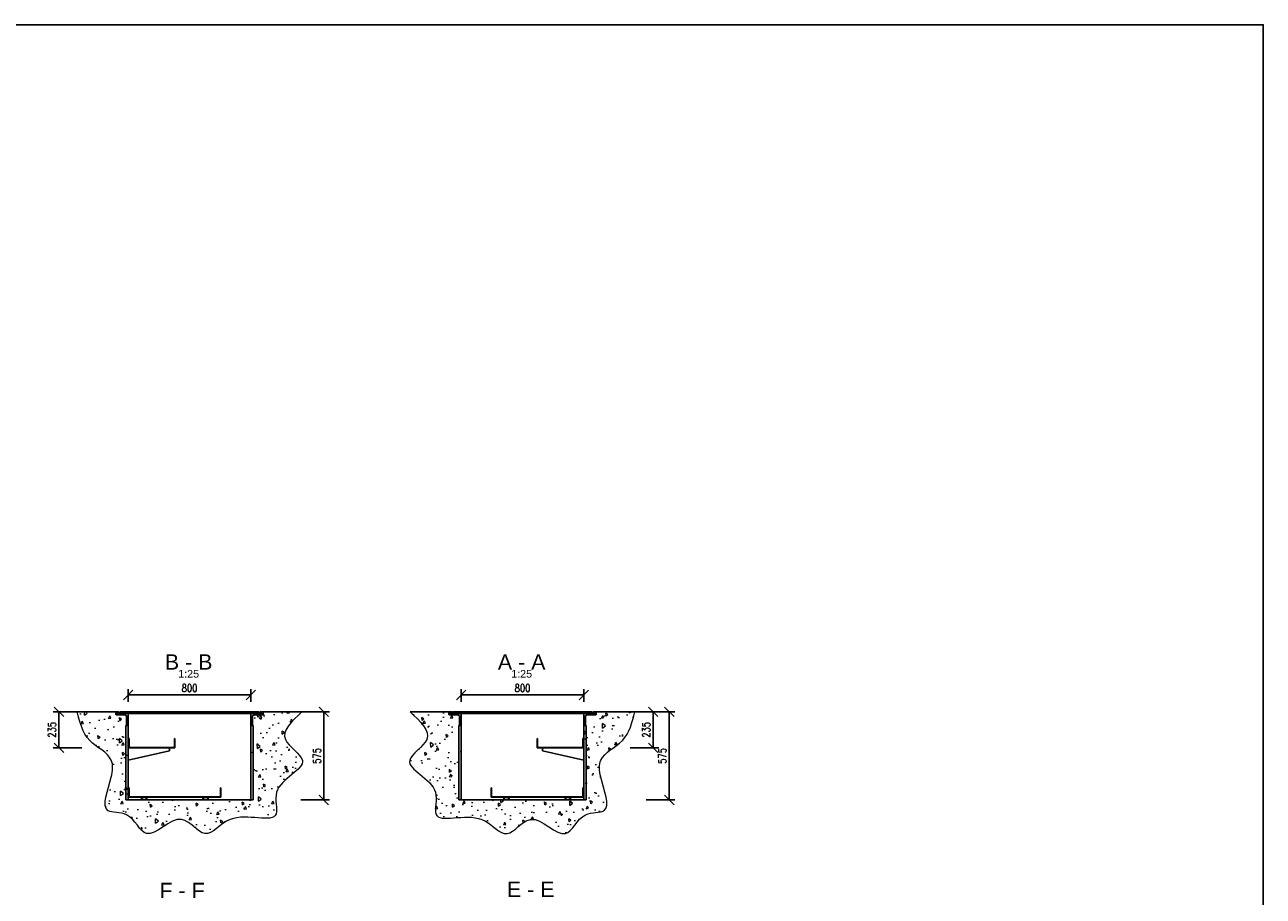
# Model space of a CAD drawing. Header units: millimetres. Extents: x 2241524 to 2686701, y -1965833 to -1461615.
# Tile 136 of 143: x 2338518 to 2346596, y -1946241 to -1940556. Entities that reach past the tile are written whole.
import ezdxf
from ezdxf.enums import TextEntityAlignment as Align

# ---------------------------------------------------------------- set-up
doc = ezdxf.new("R2010")
doc.units = ezdxf.units.MM
doc.header["$LTSCALE"] = 100
doc.linetypes.add('HIDDEN', pattern=[9.525, 6.35, -3.175])
doc.layers.get('Defpoints').update_dxf_attribs({"color": 132})
for name, color, linetype, lineweight in [('CA_PODLAHA KOTY', 12, 'Continuous', 25), ('CA_PODLAHA OBRYS', 12, 'Continuous', 25), ('CA_SRAFY', 9, 'Continuous', 13)]:
    doc.layers.add(name, color=color, linetype=linetype, lineweight=lineweight)
doc.styles.add('ROMANS', font='romans.shx', dxfattribs={"width": 0.8})
doc.styles.get("Standard").update_dxf_attribs({"font": 'arial.ttf', "width": 0.8})
doc.dimstyles.new('CA_25', dxfattribs={"dimscale": 25, "dimtxt": 2, "dimasz": 2.5, "dimexe": 1.5, "dimexo": 3, "dimgap": 0.8, "dimtad": 1, "dimdec": 1, "dimrnd": 1, "dimdsep": 46, "dimtxsty": 'ROMANS', "dimblk1": 'OBLIQUE', "dimblk2": 'OBLIQUE', "dimsah": 1, "dimcen": -2.5, "dimclrd": 256, "dimclre": 256, "dimclrt": 256, "dimadec": 0, "dimazin": 2, "dimtfac": 0.714286, "dimtdec": 1, "dimtmove": 1, "dimatfit": 3, "dimldrblk": 'DOTSMALL', "dimfxl": 6, "dimfxlon": 1, "dimtvp": 1.142857, "dimtolj": 1, "dimarcsym": 0})

# ---------------------------------------------------------------- blocks, each defined once
blk = doc.blocks.new('_Oblique')
at = {"color": 0, "linetype": 'ByBlock', "lineweight": -2}
blk.add_line((-0.5, -0.5), (0.5, 0.5), dxfattribs=at)
blk = doc.blocks.new('*D1653')
at = {"layer": 'CA_PODLAHA KOTY', "lineweight": -2, "transparency": 16777216}
for p, q in [((2341364.8, -1944973), (2341364.8, -1944890.5)), ((2341364.8, -1944928), (2342164.8, -1944928)), ((2342164.8, -1944973), (2342164.8, -1944890.5))]:
    blk.add_line(p, q, dxfattribs=at)
at = {"layer": 'Defpoints', "color": 0, "transparency": 16777216}
for p in [(2342164.8, -1944928), (2341364.8, -1945048), (2342164.8, -1945048)]:
    blk.add_point(p, dxfattribs=at)
at = {"layer": 'CA_PODLAHA KOTY', "lineweight": -2, "transparency": 16777216, "xscale": 62.5, "yscale": 62.5, "zscale": 62.5, "rotation": 180}
blk.add_blockref('_Oblique', (2341364.8, -1944928), dxfattribs=at)
at = {"layer": 'CA_PODLAHA KOTY', "lineweight": -2, "transparency": 16777216, "xscale": 62.5, "yscale": 62.5, "zscale": 62.5}
blk.add_blockref('_Oblique', (2342164.8, -1944928), dxfattribs=at)
at = {"layer": 'CA_PODLAHA KOTY', "transparency": 16777216, "insert": (2341764.8, -1944883), "char_height": 50, "attachment_point": 5, "style": 'ROMANS'}
blk.add_mtext('\\A1;800', dxfattribs=at)
blk = doc.blocks.new('_DotSmall')
at = {"color": 0, "linetype": 'ByBlock', "const_width": 0.5}
blk.add_lwpolyline([(-0.0625, 0, 1), (0.0625, 0, 1)], format="xyb", close=True, dxfattribs=at)
blk = doc.blocks.new('*D1654')
at = {"layer": 'CA_PODLAHA KOTY', "lineweight": -2, "transparency": 16777216}
for p, q in [((2342571.7, -1945038), (2342759.2, -1945038)), ((2342721.7, -1945038), (2342721.7, -1945613)), ((2342571.7, -1945613), (2342759.2, -1945613))]:
    blk.add_line(p, q, dxfattribs=at)
at = {"layer": 'Defpoints', "color": 0, "transparency": 16777216}
for p in [(2342393, -1945038), (2342172.3, -1945613), (2342721.7, -1945613)]:
    blk.add_point(p, dxfattribs=at)
at = {"layer": 'CA_PODLAHA KOTY', "lineweight": -2, "transparency": 16777216, "xscale": 62.5, "yscale": 62.5, "zscale": 62.5}
for p, rotation in [((2342721.7, -1945038), 90), ((2342721.7, -1945613), 270)]:
    blk.add_blockref('_Oblique', p, dxfattribs=dict(at, rotation=rotation))
at = {"layer": 'CA_PODLAHA KOTY', "transparency": 16777216, "insert": (2342676.7, -1945325.5), "char_height": 50, "attachment_point": 5, "rotation": 90, "style": 'ROMANS'}
blk.add_mtext('\\A1;575', dxfattribs=at)
blk = doc.blocks.new('*D1655')
at = {"layer": 'CA_PODLAHA KOTY', "lineweight": -2, "transparency": 16777216}
for p, q in [((2339192.7, -1944973), (2339192.7, -1944890.5)), ((2339192.7, -1944928), (2339992.7, -1944928)), ((2339992.7, -1944973), (2339992.7, -1944890.5))]:
    blk.add_line(p, q, dxfattribs=at)
at = {"layer": 'Defpoints', "color": 0, "transparency": 16777216}
for p in [(2339992.7, -1944928), (2339192.7, -1945048), (2339992.7, -1945048)]:
    blk.add_point(p, dxfattribs=at)
at = {"layer": 'CA_PODLAHA KOTY', "lineweight": -2, "transparency": 16777216, "xscale": 62.5, "yscale": 62.5, "zscale": 62.5, "rotation": 180}
blk.add_blockref('_Oblique', (2339192.7, -1944928), dxfattribs=at)
at = {"layer": 'CA_PODLAHA KOTY', "lineweight": -2, "transparency": 16777216, "xscale": 62.5, "yscale": 62.5, "zscale": 62.5}
blk.add_blockref('_Oblique', (2339992.7, -1944928), dxfattribs=at)
at = {"layer": 'CA_PODLAHA KOTY', "transparency": 16777216, "insert": (2339592.7, -1944883), "char_height": 50, "attachment_point": 5, "style": 'ROMANS'}
blk.add_mtext('\\A1;800', dxfattribs=at)
blk = doc.blocks.new('*D1656')
at = {"layer": 'CA_PODLAHA KOTY', "lineweight": -2, "transparency": 16777216}
for p, q in [((2340318.9, -1945038), (2340506.4, -1945038)), ((2340468.9, -1945038), (2340468.9, -1945613)), ((2340318.9, -1945613), (2340506.4, -1945613))]:
    blk.add_line(p, q, dxfattribs=at)
at = {"layer": 'Defpoints', "color": 0, "transparency": 16777216}
for p in [(2340086.5, -1945038), (2339992.7, -1945613), (2340468.9, -1945613)]:
    blk.add_point(p, dxfattribs=at)
at = {"layer": 'CA_PODLAHA KOTY', "lineweight": -2, "transparency": 16777216, "xscale": 62.5, "yscale": 62.5, "zscale": 62.5}
for p, rotation in [((2340468.9, -1945038), 90), ((2340468.9, -1945613), 270)]:
    blk.add_blockref('_Oblique', p, dxfattribs=dict(at, rotation=rotation))
at = {"layer": 'CA_PODLAHA KOTY', "transparency": 16777216, "insert": (2340423.9, -1945325.5), "char_height": 50, "attachment_point": 5, "rotation": 90, "style": 'ROMANS'}
blk.add_mtext('\\A1;575', dxfattribs=at)
blk = doc.blocks.new('*D1592')
at = {"layer": 'CA_PODLAHA KOTY', "lineweight": -2, "transparency": 16777216}
for p, q in [((2342466.8, -1945038), (2342654.3, -1945038)), ((2342616.8, -1945038), (2342616.8, -1945273)), ((2342466.8, -1945273), (2342654.3, -1945273))]:
    blk.add_line(p, q, dxfattribs=at)
at = {"layer": 'Defpoints', "color": 0, "transparency": 16777216}
for p in [(2342268.9, -1945038), (2342164.8, -1945273), (2342616.8, -1945273)]:
    blk.add_point(p, dxfattribs=at)
at = {"layer": 'CA_PODLAHA KOTY', "lineweight": -2, "transparency": 16777216, "xscale": 62.5, "yscale": 62.5, "zscale": 62.5}
for p, rotation in [((2342616.8, -1945038), 90), ((2342616.8, -1945273), 270)]:
    blk.add_blockref('_Oblique', p, dxfattribs=dict(at, rotation=rotation))
at = {"layer": 'CA_PODLAHA KOTY', "transparency": 16777216, "insert": (2342571.8, -1945155.5), "char_height": 50, "attachment_point": 5, "rotation": 90, "style": 'ROMANS'}
blk.add_mtext('\\A1;235', dxfattribs=at)
blk = doc.blocks.new('*D1593')
at = {"layer": 'CA_PODLAHA KOTY', "lineweight": -2, "transparency": 16777216}
for p, q in [((2338890.8, -1945038), (2338703.3, -1945038)), ((2338740.8, -1945038), (2338740.8, -1945273)), ((2338890.8, -1945273), (2338703.3, -1945273))]:
    blk.add_line(p, q, dxfattribs=at)
at = {"layer": 'Defpoints', "color": 0, "transparency": 16777216}
for p in [(2339112.7, -1945038), (2338740.8, -1945273), (2339195.6, -1945273)]:
    blk.add_point(p, dxfattribs=at)
at = {"layer": 'CA_PODLAHA KOTY', "lineweight": -2, "transparency": 16777216, "xscale": 62.5, "yscale": 62.5, "zscale": 62.5}
for p, rotation in [((2338740.8, -1945038), 90), ((2338740.8, -1945273), 270)]:
    blk.add_blockref('_Oblique', p, dxfattribs=dict(at, rotation=rotation))
at = {"layer": 'CA_PODLAHA KOTY', "transparency": 16777216, "insert": (2338695.8, -1945155.5), "char_height": 50, "attachment_point": 5, "rotation": 90, "style": 'ROMANS'}
blk.add_mtext('\\A1;235', dxfattribs=at)

msp = doc.modelspace()

# ---------------------------------------------------------------- hatches: boundary and pattern name
at = {"layer": 'CA_SRAFY'}
h = msp.add_hatch(dxfattribs=at)
h.set_pattern_fill('AR-CONC', color=256, angle=45)
h.set_pattern_definition([(95, (2255676.63, -1972593.02), (140.09465, 117.55338), [19.05, -209.55]), (40, (2255676.63, -1972593.02), (-160.01845, 110.17673), [15.24, -167.6406]), (145.45144, (2255688.3, -1972583.23), (-19.9238, 227.7301), [16.19, -178.09024]), (91.1842, (2255640.7, -1972557.1), (221.41024, 161.9534), [28.575, -314.325]), (141.63556, (2255659.16, -1972543.6), (-7.0866, 342.8268), [24.285, -267.1356]), (36.18415, (2255640.7, -1972557.1), (-7.0866, 342.8268), [22.86, -251.4597]), (66, (2255667.65, -1972548.12), (179.51998, 34.89515), [19.05, -209.55]), (11, (2255667.65, -1972548.12), (-86.53993, 173.9412), [15.24, -167.64]), (116.45145, (2255682.61, -1972545.21), (92.98005, 208.83634), [16.19, -178.08994]), (82.5, (2255676.63, -1972593.02), (-57.60547, 61.973414), [0, -165.608, 0, -170.18, 0, -168.275]), (52.5, (2255676.63, -1972593.02), (-23.58973, 118.087), [0, -97.028, 0, -161.798, 0, -64.135]), (12.5, (2255636.58, -1972633.074), (99.927863, 91.826196), [0, -63.5, 0, -198.12, 0, -262.89]), (2.5, (2255618.62, -1972651.03), (86.7639, 122.7224), [0, -82.55, 0, -131.572, 0, -186.69])])
edge = h.paths.add_edge_path()
edge.add_spline(control_points=[(2338860.77756, -1945038.00843), (2338877.16638, -1945106.56184), (2338908.92047, -1945239.38724), (2339101.48008, -1945318.92518), (2339085.81546, -1945496.32345), (2338989.84946, -1945712.97436), (2339220.58526, -1945679.964), (2339307.73425, -1945936.13305), (2339528.61786, -1945641.22318), (2339699.25343, -1945908.5013), (2339863.23347, -1945650.97416), (2340213.95635, -1945803.65799), (2340106.05936, -1945496.60612), (2340444.47843, -1945382.77971), (2340139.23167, -1945211.75544), (2340259.82408, -1945099.43622), (2340325.77651, -1945038.00843)], knot_values=[0, 0, 0, 0, 203.5229618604, 394.3350925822, 505.1397769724, 724.757945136, 847.5876643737, 1027.7329436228, 1273.62080164, 1452.405103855, 1641.5329905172, 1943.2716315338, 2084.0553994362, 2352.5550092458, 2527.0497602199, 2737.671278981, 2737.671278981, 2737.671278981, 2737.671278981], degree=3, periodic=0)
edge.add_line((2340325.77651, -1945038.00843), (2340072.7099, -1945038.00843))
edge.add_line((2340072.7099, -1945038.00843), (2340072.7099, -1945048.00843))
edge.add_line((2340072.7099, -1945048.00843), (2340072.7099, -1945053.34176))
edge.add_ellipse((2340067.37656, -1945053.34176), major_axis=(3.77124, 3.77124), ratio=1, start_angle=225.000000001, end_angle=314.999999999, ccw=False)
edge.add_line((2340067.37656, -1945058.6751), (2340014.04323, -1945058.6751))
edge.add_ellipse((2340014.04323, -1945069.34176), major_axis=(7.54247, 7.54247), ratio=1, start_angle=45.000000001, end_angle=134.999999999)
edge.add_line((2340003.37656, -1945069.34176), (2340003.37656, -1945122.6751))
edge.add_ellipse((2339998.04323, -1945122.6751), major_axis=(-3.77124, 3.77124), ratio=0.9999999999, start_angle=134.999999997, end_angle=225.000000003, ccw=False)
edge.add_line((2339998.04323, -1945128.00843), (2339992.7099, -1945128.00843))
edge.add_line((2339992.7099, -1945128.00843), (2339992.7099, -1945613.00843))
edge.add_line((2339992.7099, -1945613.00843), (2339192.7099, -1945613.00843))
edge.add_line((2339192.7099, -1945613.00843), (2339192.7099, -1945128.00843))
edge.add_line((2339192.7099, -1945128.00843), (2339187.37656, -1945128.00843))
edge.add_ellipse((2339187.37656, -1945122.6751), major_axis=(3.77124, 3.77124), ratio=0.9999999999, start_angle=134.999999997, end_angle=225.000000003, ccw=False)
edge.add_line((2339182.04323, -1945122.6751), (2339182.04323, -1945069.34176))
edge.add_ellipse((2339171.37656, -1945069.34176), major_axis=(-7.54247, 7.54247), ratio=1, start_angle=225.000000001, end_angle=314.999999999)
edge.add_line((2339171.37656, -1945058.6751), (2339118.04323, -1945058.6751))
edge.add_ellipse((2339118.04323, -1945053.34176), major_axis=(-3.77124, 3.77124), ratio=1, start_angle=45.000000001, end_angle=134.999999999, ccw=False)
edge.add_line((2339112.7099, -1945053.34176), (2339112.7099, -1945048.00843))
edge.add_line((2339112.7099, -1945048.00843), (2339112.7099, -1945038.00843))
edge.add_line((2339112.7099, -1945038.00843), (2338860.77756, -1945038.00843))
h = msp.add_hatch(dxfattribs=at)
h.set_pattern_fill('AR-CONC', color=256, angle=45)
h.set_pattern_definition([(95, (2252986.56, -1972593.02), (140.09465, 117.55338), [19.05, -209.55]), (40, (2252986.56, -1972593.02), (-160.01845, 110.17673), [15.24, -167.6406]), (145.45144, (2252998.24, -1972583.23), (-19.9238, 227.7301), [16.19, -178.09024]), (91.1842, (2252950.64, -1972557.1), (221.41024, 161.9534), [28.575, -314.325]), (141.63556, (2252969.1, -1972543.6), (-7.0866, 342.8268), [24.285, -267.1356]), (36.18415, (2252950.64, -1972557.1), (-7.0866, 342.8268), [22.86, -251.4597]), (66, (2252977.58, -1972548.12), (179.51998, 34.89515), [19.05, -209.55]), (11, (2252977.58, -1972548.12), (-86.53993, 173.9412), [15.24, -167.64]), (116.45145, (2252992.54, -1972545.21), (92.98005, 208.83634), [16.19, -178.08994]), (82.5, (2252986.56, -1972593.02), (-57.60547, 61.973414), [0, -165.608, 0, -170.18, 0, -168.275]), (52.5, (2252986.56, -1972593.02), (-23.58973, 118.087), [0, -97.028, 0, -161.798, 0, -64.135]), (12.5, (2252946.51, -1972633.074), (99.927863, 91.826196), [0, -63.5, 0, -198.12, 0, -262.89]), (2.5, (2252928.55, -1972651.03), (86.7639, 122.7224), [0, -82.55, 0, -131.572, 0, -186.69])])
edge = h.paths.add_edge_path()
edge.add_line((2341364.8433, -1945128.00843), (2341359.50997, -1945128.00843))
edge.add_ellipse((2341359.50997, -1945122.6751), major_axis=(3.77124, 3.77124), ratio=0.9999999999, start_angle=134.999999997, end_angle=225.000000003, ccw=False)
edge.add_line((2341354.17664, -1945122.6751), (2341354.17664, -1945069.34176))
edge.add_ellipse((2341343.50997, -1945069.34176), major_axis=(-7.54247, 7.54247), ratio=1, start_angle=225.000000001, end_angle=314.999999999)
edge.add_line((2341343.50997, -1945058.6751), (2341290.17664, -1945058.6751))
edge.add_ellipse((2341290.17664, -1945053.34176), major_axis=(-3.77124, 3.77124), ratio=1, start_angle=45.000000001, end_angle=134.999999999, ccw=False)
edge.add_line((2341284.8433, -1945053.34176), (2341284.8433, -1945048.00843))
edge.add_line((2341284.8433, -1945048.00843), (2341284.8433, -1945038.00843))
edge.add_line((2341284.8433, -1945038.00843), (2341031.77669, -1945038.00843))
edge.add_spline(control_points=[(2341031.77669, -1945038.00843), (2341097.72912, -1945099.43622), (2341218.32153, -1945211.75544), (2340913.07477, -1945382.77971), (2341251.49384, -1945496.60612), (2341143.59685, -1945803.65799), (2341494.31973, -1945650.97416), (2341658.29977, -1945908.5013), (2341828.93534, -1945641.22318), (2342049.81895, -1945936.13305), (2342136.96794, -1945679.964), (2342367.70374, -1945712.97436), (2342271.73774, -1945496.32345), (2342256.07312, -1945318.92518), (2342448.63272, -1945239.38724), (2342480.38682, -1945106.56184), (2342496.77564, -1945038.00843)], knot_values=[0, 0, 0, 0, 210.621518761, 385.1162697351, 653.6158795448, 794.3996474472, 1096.1382884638, 1285.266175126, 1464.0504773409, 1709.9383353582, 1890.0836146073, 2012.913333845, 2232.5315020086, 2343.3361863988, 2534.1483171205, 2737.671278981, 2737.671278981, 2737.671278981, 2737.671278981], degree=3, periodic=0)
edge.add_line((2342496.77564, -1945038.00843), (2342244.8433, -1945038.00843))
edge.add_line((2342244.8433, -1945038.00843), (2342244.8433, -1945048.00843))
edge.add_line((2342244.8433, -1945048.00843), (2342244.8433, -1945053.34176))
edge.add_ellipse((2342239.50997, -1945053.34176), major_axis=(3.77124, 3.77124), ratio=1, start_angle=225.000000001, end_angle=314.999999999, ccw=False)
edge.add_line((2342239.50997, -1945058.6751), (2342186.17664, -1945058.6751))
edge.add_ellipse((2342186.17664, -1945069.34176), major_axis=(7.54247, 7.54247), ratio=1, start_angle=45.000000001, end_angle=134.999999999)
edge.add_line((2342175.50997, -1945069.34176), (2342175.50997, -1945122.6751))
edge.add_ellipse((2342170.17664, -1945122.6751), major_axis=(-3.77124, 3.77124), ratio=0.9999999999, start_angle=134.999999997, end_angle=225.000000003, ccw=False)
edge.add_line((2342170.17664, -1945128.00843), (2342164.8433, -1945128.00843))
edge.add_line((2342164.8433, -1945128.00843), (2342164.8433, -1945613.00843))
edge.add_line((2342164.8433, -1945613.00843), (2341364.8433, -1945613.00843))
edge.add_line((2341364.8433, -1945613.00843), (2341364.8433, -1945128.00843))

# ---------------------------------------------------------------- linework, layer by layer
at = {"layer": 'CA_PODLAHA OBRYS', "linetype": 'ByBlock'}
for p, q in [((2339132.7099, -1945038.00843), (2338860.77756, -1945038.00843)), ((2339192.7099, -1945613.00843), (2339192.7099, -1945048.00843)), ((2339992.7099, -1945048.00843), (2339992.7099, -1945613.00843)), ((2340325.77651, -1945038.00843), (2340052.7099, -1945038.00843)), ((2341031.77669, -1945038.00843), (2341304.8433, -1945038.00843)), ((2341364.8433, -1945048.00843), (2341364.8433, -1945613.00843)), ((2342164.8433, -1945613.00843), (2342164.8433, -1945048.00843)), ((2342224.8433, -1945038.00843), (2342496.77564, -1945038.00843)), ((2339992.7099, -1945613.00843), (2339192.7099, -1945613.00843)), ((2341364.8433, -1945613.00843), (2342164.8433, -1945613.00843))]:
    msp.add_line(p, q, dxfattribs=at)
at = {"layer": 'CA_PODLAHA OBRYS'}
for p, q in [((2339112.7099, -1945048.00843), (2339112.7099, -1945038.00843)), ((2339112.7099, -1945038.00843), (2339132.7099, -1945038.00843)), ((2339192.7099, -1945048.00843), (2339112.7099, -1945048.00843)), ((2339112.7099, -1945048.00843), (2339112.7099, -1945053.34176)), ((2339132.7099, -1945048.00843), (2339112.7099, -1945048.00843)), ((2339118.04323, -1945058.6751), (2339171.37656, -1945058.6751)), ((2339132.7099, -1945038.00843), (2339132.7099, -1945048.00843)), ((2339137.7099, -1945048.00843), (2339137.7099, -1945038.00843)), ((2339137.7099, -1945038.00843), (2340047.7099, -1945038.00843)), ((2340047.7099, -1945048.00843), (2339137.7099, -1945048.00843)), ((2339182.04323, -1945069.34176), (2339182.04323, -1945122.6751)), ((2339192.7099, -1945128.00843), (2339192.7099, -1945048.00843)), ((2339992.7099, -1945048.00843), (2340072.7099, -1945048.00843)), ((2339992.7099, -1945128.00843), (2339992.7099, -1945048.00843)), ((2340003.37656, -1945069.34176), (2340003.37656, -1945122.6751)), ((2340067.37656, -1945058.6751), (2340014.04323, -1945058.6751)), ((2340047.7099, -1945038.00843), (2340047.7099, -1945048.00843)), ((2340072.7099, -1945038.00843), (2340052.7099, -1945038.00843)), ((2340052.7099, -1945038.00843), (2340052.7099, -1945048.00843)), ((2340052.7099, -1945048.00843), (2340072.7099, -1945048.00843)), ((2340072.7099, -1945048.00843), (2340072.7099, -1945038.00843)), ((2340072.7099, -1945048.00843), (2340072.7099, -1945053.34176)), ((2341284.8433, -1945048.00843), (2341284.8433, -1945038.00843)), ((2341284.8433, -1945038.00843), (2341304.8433, -1945038.00843)), ((2341364.8433, -1945048.00843), (2341284.8433, -1945048.00843)), ((2341284.8433, -1945048.00843), (2341284.8433, -1945053.34176)), ((2341304.8433, -1945048.00843), (2341284.8433, -1945048.00843)), ((2341290.17664, -1945058.6751), (2341343.50997, -1945058.6751)), ((2341304.8433, -1945038.00843), (2341304.8433, -1945048.00843)), ((2342219.8433, -1945038.00843), (2341309.8433, -1945038.00843)), ((2341309.8433, -1945038.00843), (2341309.8433, -1945048.00843)), ((2341309.8433, -1945048.00843), (2342219.8433, -1945048.00843)), ((2341354.17664, -1945069.34176), (2341354.17664, -1945122.6751)), ((2341364.8433, -1945128.00843), (2341364.8433, -1945048.00843)), ((2342164.8433, -1945048.00843), (2342244.8433, -1945048.00843)), ((2342164.8433, -1945128.00843), (2342164.8433, -1945048.00843)), ((2342175.50997, -1945069.34176), (2342175.50997, -1945122.6751)), ((2342239.50997, -1945058.6751), (2342186.17664, -1945058.6751)), ((2342219.8433, -1945048.00843), (2342219.8433, -1945038.00843)), ((2342244.8433, -1945038.00843), (2342224.8433, -1945038.00843)), ((2342224.8433, -1945038.00843), (2342224.8433, -1945048.00843)), ((2342224.8433, -1945048.00843), (2342244.8433, -1945048.00843)), ((2342244.8433, -1945048.00843), (2342244.8433, -1945038.00843)), ((2342244.8433, -1945048.00843), (2342244.8433, -1945053.34176)), ((2339177.7099, -1945613.00843), (2339177.7099, -1945128.00843)), ((2339177.7099, -1945128.00843), (2339192.7099, -1945128.00843)), ((2339187.37656, -1945128.00843), (2339192.7099, -1945128.00843)), ((2339998.04323, -1945128.00843), (2339992.7099, -1945128.00843)), ((2339992.7099, -1945128.00843), (2340007.7099, -1945128.00843)), ((2340007.7099, -1945128.00843), (2340007.7099, -1945613.00843)), ((2341364.8433, -1945128.00843), (2341349.8433, -1945128.00843)), ((2341349.8433, -1945128.00843), (2341349.8433, -1945613.00843)), ((2341359.50997, -1945128.00843), (2341364.8433, -1945128.00843)), ((2342170.17664, -1945128.00843), (2342164.8433, -1945128.00843)), ((2342179.8433, -1945128.00843), (2342164.8433, -1945128.00843)), ((2342179.8433, -1945613.00843), (2342179.8433, -1945128.00843)), ((2339192.7099, -1945353.00843), (2339192.7099, -1945273.00843)), ((2339192.7099, -1945273.00843), (2339212.7099, -1945273.00843)), ((2339462.7099, -1945273.00843), (2339462.7099, -1945293.00843)), ((2341894.8433, -1945273.00843), (2341894.8433, -1945293.00843)), ((2342164.8433, -1945273.00843), (2342144.8433, -1945273.00843)), ((2342164.8433, -1945353.00843), (2342164.8433, -1945273.00843)), ((2339462.7099, -1945293.00843), (2339192.7099, -1945353.00843)), ((2341894.8433, -1945293.00843), (2342164.8433, -1945353.00843)), ((2339192.7099, -1945613.00843), (2339177.7099, -1945613.00843)), ((2340007.7099, -1945613.00843), (2339992.7099, -1945613.00843)), ((2341349.8433, -1945613.00843), (2341364.8433, -1945613.00843)), ((2342164.8433, -1945613.00843), (2342179.8433, -1945613.00843))]:
    msp.add_line(p, q, dxfattribs=at)
at = {"layer": 'CA_PODLAHA OBRYS', "color": 150}
for p, q in [((2339197.7099, -1945273.00843), (2339197.7099, -1945213.00843)), ((2339197.7099, -1945213.00843), (2339199.7099, -1945213.00843)), ((2339497.7099, -1945273.00843), (2339197.7099, -1945273.00843)), ((2339199.7099, -1945213.00843), (2339199.7099, -1945271.00843)), ((2339199.7099, -1945271.00843), (2339495.7099, -1945271.00843)), ((2339495.7099, -1945271.00843), (2339495.7099, -1945213.00843)), ((2339495.7099, -1945213.00843), (2339497.7099, -1945213.00843)), ((2339497.7099, -1945213.00843), (2339497.7099, -1945273.00843)), ((2341859.8433, -1945213.00843), (2341859.8433, -1945273.00843)), ((2341861.8433, -1945213.00843), (2341859.8433, -1945213.00843)), ((2341859.8433, -1945273.00843), (2342159.8433, -1945273.00843)), ((2341861.8433, -1945271.00843), (2341861.8433, -1945213.00843)), ((2342157.8433, -1945271.00843), (2341861.8433, -1945271.00843)), ((2342159.8433, -1945213.00843), (2342157.8433, -1945213.00843)), ((2342157.8433, -1945213.00843), (2342157.8433, -1945271.00843)), ((2342159.8433, -1945273.00843), (2342159.8433, -1945213.00843))]:
    msp.add_line(p, q, dxfattribs=at)
at = {"layer": 'CA_PODLAHA OBRYS', "color": 100}
for p, q in [((2339197.7099, -1945595.00843), (2339197.7099, -1945535.00843)), ((2339197.7099, -1945535.00843), (2339199.7099, -1945535.00843)), ((2339797.7099, -1945595.00843), (2339197.7099, -1945595.00843)), ((2339199.7099, -1945535.00843), (2339199.7099, -1945593.00843)), ((2339199.7099, -1945593.00843), (2339795.7099, -1945593.00843)), ((2339795.7099, -1945593.00843), (2339795.7099, -1945535.00843)), ((2339795.7099, -1945535.00843), (2339797.7099, -1945535.00843)), ((2339797.7099, -1945535.00843), (2339797.7099, -1945595.00843)), ((2341559.8433, -1945535.00843), (2341559.8433, -1945595.00843)), ((2341561.8433, -1945535.00843), (2341559.8433, -1945535.00843)), ((2341559.8433, -1945595.00843), (2342159.8433, -1945595.00843)), ((2341561.8433, -1945593.00843), (2341561.8433, -1945535.00843)), ((2342157.8433, -1945593.00843), (2341561.8433, -1945593.00843)), ((2342159.8433, -1945535.00843), (2342157.8433, -1945535.00843)), ((2342157.8433, -1945535.00843), (2342157.8433, -1945593.00843)), ((2342159.8433, -1945595.00843), (2342159.8433, -1945535.00843))]:
    msp.add_line(p, q, dxfattribs=at)
at = {"layer": 'CA_PODLAHA OBRYS', "linetype": 'HIDDEN'}
for p, q in [((2339289.2099, -1945595.00843), (2339280.2099, -1945595.00843)), ((2339280.2099, -1945595.00843), (2339280.2099, -1945613.00843)), ((2339282.2099, -1945611.00843), (2339282.2099, -1945597.00843)), ((2339282.2099, -1945597.00843), (2339289.2099, -1945597.00843)), ((2339289.2099, -1945597.00843), (2339289.2099, -1945595.00843)), ((2339315.2099, -1945595.00843), (2339306.2099, -1945595.00843)), ((2339306.2099, -1945595.00843), (2339306.2099, -1945597.00843)), ((2339306.2099, -1945597.00843), (2339313.2099, -1945597.00843)), ((2339313.2099, -1945597.00843), (2339313.2099, -1945611.00843)), ((2339315.2099, -1945613.00843), (2339315.2099, -1945595.00843)), ((2339689.2099, -1945595.00843), (2339680.2099, -1945595.00843)), ((2339680.2099, -1945595.00843), (2339680.2099, -1945613.00843)), ((2339682.2099, -1945611.00843), (2339682.2099, -1945597.00843)), ((2339682.2099, -1945597.00843), (2339689.2099, -1945597.00843)), ((2339689.2099, -1945597.00843), (2339689.2099, -1945595.00843)), ((2339715.2099, -1945595.00843), (2339706.2099, -1945595.00843)), ((2339706.2099, -1945595.00843), (2339706.2099, -1945597.00843)), ((2339706.2099, -1945597.00843), (2339713.2099, -1945597.00843)), ((2339713.2099, -1945597.00843), (2339713.2099, -1945611.00843)), ((2339715.2099, -1945613.00843), (2339715.2099, -1945595.00843)), ((2341642.3433, -1945595.00843), (2341651.3433, -1945595.00843)), ((2341642.3433, -1945613.00843), (2341642.3433, -1945595.00843)), ((2341651.3433, -1945597.00843), (2341644.3433, -1945597.00843)), ((2341644.3433, -1945597.00843), (2341644.3433, -1945611.00843)), ((2341651.3433, -1945595.00843), (2341651.3433, -1945597.00843)), ((2341668.3433, -1945597.00843), (2341668.3433, -1945595.00843)), ((2341668.3433, -1945595.00843), (2341677.3433, -1945595.00843)), ((2341675.3433, -1945597.00843), (2341668.3433, -1945597.00843)), ((2341675.3433, -1945611.00843), (2341675.3433, -1945597.00843)), ((2341677.3433, -1945595.00843), (2341677.3433, -1945613.00843)), ((2342042.3433, -1945595.00843), (2342051.3433, -1945595.00843)), ((2342042.3433, -1945613.00843), (2342042.3433, -1945595.00843)), ((2342051.3433, -1945597.00843), (2342044.3433, -1945597.00843)), ((2342044.3433, -1945597.00843), (2342044.3433, -1945611.00843)), ((2342051.3433, -1945595.00843), (2342051.3433, -1945597.00843)), ((2342068.3433, -1945597.00843), (2342068.3433, -1945595.00843)), ((2342068.3433, -1945595.00843), (2342077.3433, -1945595.00843)), ((2342075.3433, -1945597.00843), (2342068.3433, -1945597.00843)), ((2342075.3433, -1945611.00843), (2342075.3433, -1945597.00843)), ((2342077.3433, -1945595.00843), (2342077.3433, -1945613.00843)), ((2339280.2099, -1945613.00843), (2339315.2099, -1945613.00843)), ((2339313.2099, -1945611.00843), (2339282.2099, -1945611.00843)), ((2339680.2099, -1945613.00843), (2339715.2099, -1945613.00843)), ((2339713.2099, -1945611.00843), (2339682.2099, -1945611.00843)), ((2341677.3433, -1945613.00843), (2341642.3433, -1945613.00843)), ((2341644.3433, -1945611.00843), (2341675.3433, -1945611.00843)), ((2342077.3433, -1945613.00843), (2342042.3433, -1945613.00843)), ((2342044.3433, -1945611.00843), (2342075.3433, -1945611.00843))]:
    msp.add_line(p, q, dxfattribs=at)
at = {"layer": 'CA_PODLAHA OBRYS'}
msp.add_lwpolyline([(2328241.60483, -1940555.8424), (2346596.19184, -1940555.8424), (2346596.19184, -1965832.90958), (2328241.60483, -1965832.90958)], close=True, dxfattribs=at)
for centre, major_axis, ratio, start_param, end_param in [((2339118.04323, -1945053.34176), (-3.77124, 3.77124), 1, 0.7853981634, 2.3561944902), ((2339171.37656, -1945069.34176), (-7.54247, 7.54247), 1, 3.926990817, 5.4977871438), ((2340014.04323, -1945069.34176), (7.54247, 7.54247), 1, 0.7853981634, 2.3561944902), ((2340067.37656, -1945053.34176), (3.77124, 3.77124), 1, 3.926990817, 5.4977871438), ((2341290.17664, -1945053.34176), (-3.77124, 3.77124), 1, 0.7853981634, 2.3561944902), ((2341343.50997, -1945069.34176), (-7.54247, 7.54247), 1, 3.926990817, 5.4977871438), ((2342186.17664, -1945069.34176), (7.54247, 7.54247), 1, 0.7853981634, 2.3561944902), ((2342239.50997, -1945053.34176), (3.77124, 3.77124), 1, 3.926990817, 5.4977871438), ((2339187.37656, -1945122.6751), (3.77124, 3.77124), 0.9999999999, 2.3561944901, 3.926990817), ((2339998.04323, -1945122.6751), (-3.77124, 3.77124), 0.9999999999, 2.3561944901, 3.926990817), ((2341359.50997, -1945122.6751), (3.77124, 3.77124), 0.9999999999, 2.3561944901, 3.926990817), ((2342170.17664, -1945122.6751), (-3.77124, 3.77124), 0.9999999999, 2.3561944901, 3.926990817)]:
    msp.add_ellipse(centre, major_axis=major_axis, ratio=ratio, start_param=start_param, end_param=end_param, dxfattribs=at)
at = {"layer": 'CA_SRAFY', "linetype": 'ByBlock'}
for points in [[(2340325.77651, -1945038.00843), (2340259.82408, -1945099.43622), (2340139.23167, -1945211.75544), (2340444.47843, -1945382.77971), (2340106.05936, -1945496.60612), (2340213.95635, -1945803.65799), (2339863.23347, -1945650.97416), (2339699.25343, -1945908.5013), (2339528.61786, -1945641.22318), (2339307.73425, -1945936.13305), (2339220.58526, -1945679.964), (2338989.84946, -1945712.97436), (2339085.81546, -1945496.32345), (2339101.48008, -1945318.92518), (2338908.92047, -1945239.38724), (2338877.16638, -1945106.56184), (2338860.77756, -1945038.00843)], [(2341031.77669, -1945038.00843), (2341097.72912, -1945099.43622), (2341218.32153, -1945211.75544), (2340913.07477, -1945382.77971), (2341251.49384, -1945496.60612), (2341143.59685, -1945803.65799), (2341494.31973, -1945650.97416), (2341658.29977, -1945908.5013), (2341828.93534, -1945641.22318), (2342049.81895, -1945936.13305), (2342136.96794, -1945679.964), (2342367.70374, -1945712.97436), (2342271.73774, -1945496.32345), (2342256.07312, -1945318.92518), (2342448.63272, -1945239.38724), (2342480.38682, -1945106.56184), (2342496.77564, -1945038.00843)]]:
    msp.add_open_spline(points, degree=3, knots=[0, 0, 0, 0, 210.621518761, 385.1162697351, 653.6158795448, 794.3996474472, 1096.1382884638, 1285.266175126, 1464.0504773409, 1709.9383353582, 1890.0836146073, 2012.913333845, 2232.5315020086, 2343.3361863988, 2534.1483171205, 2737.671278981, 2737.671278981, 2737.671278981, 2737.671278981], dxfattribs=at)

# ---------------------------------------------------------------- texts
at = {"layer": 'CA_PODLAHA OBRYS'}
for s, height, p in [('B - B', 100, (2339587.02063, -1944712.93951)), ('A - A', 100, (2341759.15403, -1944712.93951)), ('1:25', 50, (2339587.02063, -1944789.97296)), ('1:25', 50, (2341759.15403, -1944789.97296)), ('F - F', 100, (2339544.37204, -1946203.68493))]:
    msp.add_text(s, height=height, dxfattribs=at).set_placement(p, align=Align.MIDDLE)
at = {"layer": 'CA_PODLAHA OBRYS', "width": 1}
msp.add_text('E - E', height=100, dxfattribs=at).set_placement((2341818.11811, -1946196.94361), align=Align.MIDDLE)

# ---------------------------------------------------------------- dimensions: what is measured, and where the dimension line sits
at = {"layer": 'CA_PODLAHA KOTY'}
for base, p1, p2, picture, middle in [((2339992.7099, -1944928.00843), (2339192.7099, -1945048.00843), (2339992.7099, -1945048.00843), '*D1655', (2339592.7099, -1944883.00843)), ((2342164.8433, -1944928.00843), (2341364.8433, -1945048.00843), (2342164.8433, -1945048.00843), '*D1653', (2341764.8433, -1944883.00843))]:
    dim = msp.add_linear_dim(base=base, p1=p1, p2=p2, dimstyle='CA_25', dxfattribs=at)
    dim.commit()
    dim.dimension.update_dxf_attribs({"geometry": picture, "text_midpoint": middle})
for base, p1, p2, picture, middle in [((2338740.77756, -1945273.00843), (2339112.7099, -1945038.00843), (2339195.55483, -1945273.00843), '*D1593', (2338695.77756, -1945155.50843)), ((2340468.90938, -1945613.00843), (2340086.54874, -1945038.00843), (2339992.7099, -1945613.00843), '*D1656', (2340423.90938, -1945325.50843)), ((2342616.77564, -1945273.00843), (2342268.87642, -1945038.00843), (2342164.8433, -1945273.00843), '*D1592', (2342571.77564, -1945155.50843)), ((2342721.70566, -1945613.00843), (2342393.04808, -1945038.00843), (2342172.3433, -1945613.00843), '*D1654', (2342676.70566, -1945325.50843))]:
    dim = msp.add_linear_dim(base=base, p1=p1, p2=p2, angle=90, dimstyle='CA_25', dxfattribs=at)
    dim.commit()
    dim.dimension.update_dxf_attribs({"geometry": picture, "text_midpoint": middle})

doc.saveas('drawing.dxf')
